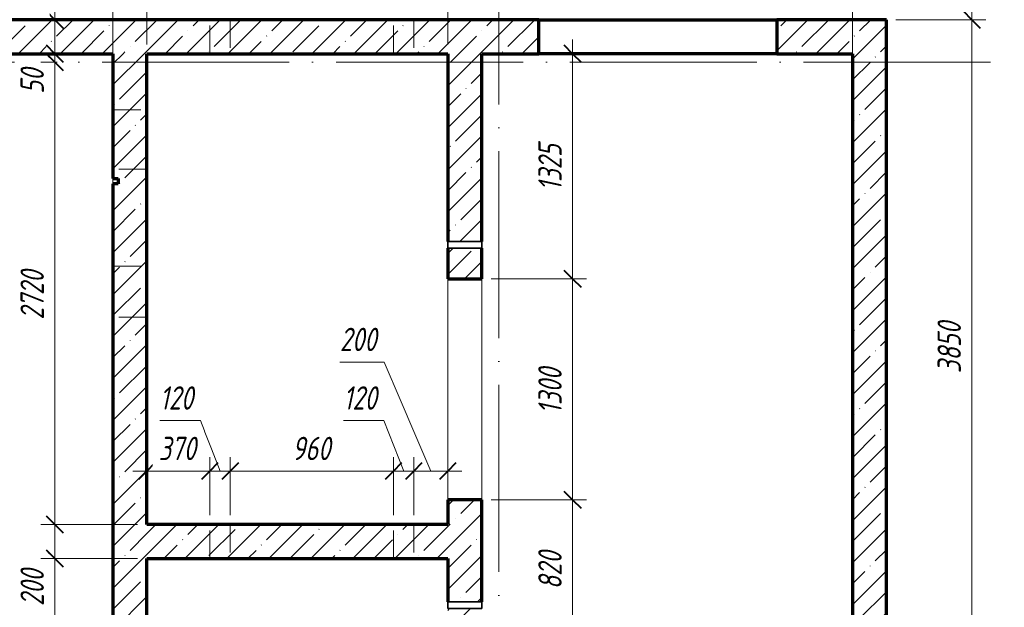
# Model space of a CAD drawing. Header units: millimetres. Extents: x 25602 to 56438, y 6682 to 19066.
# Tile 5 of 15: x 29682 to 35473, y 13193 to 16650. Entities that reach past the tile are written whole.
import ezdxf

# ---------------------------------------------------------------- set-up
doc = ezdxf.new("R2010")
doc.units = ezdxf.units.MM
doc.linetypes.add('ADSK_Линия сетки', pattern=[1375, 1100, -137.5, 0, -137.5])
doc.linetypes.add('ADSK_Невидимые', pattern=[275, 165, -110])
for name, color, linetype, lineweight in [('A-____-____-DIMS', 211, 'Continuous', 9), ('A-____-____-DIMS-55', 211, 'Continuous', 9), ('A-DETL-GENF-OTLN', 92, 'Continuous', 35), ('A-DOOR-____-OTLN', 31, 'Continuous', 20), ('A-DOOR-OPNG-OTLN', 31, 'Continuous', 20), ('A-GENM-____-OTLN', 13, 'Continuous', 20), ('A-WALL-____-HDLN', 110, 'ADSK_Невидимые', 20), ('A-WALL-____-MCUT', 113, 'Continuous', 50), ('A-WALL-____-OTLN', 113, 'Continuous', 20), ('A-WALL-____-PATT', 111, 'Continuous', 50), ('S-GRID-____-OTLN', 1, 'Continuous', 9)]:
    doc.layers.add(name, color=color, linetype=linetype, lineweight=lineweight)
doc.styles.add('GOST Common_I_1', font='GOST Common Italic.ttf', dxfattribs={"width": 0.8, "height": 137.5})
doc.dimstyles.new('ADSK_Округление_5мм__Узкий_', dxfattribs={"dimscale": 304.8, "dimtxt": 0.453694, "dimasz": 0.324803, "dimexe": 0.270669, "dimexo": 0.000592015, "dimgap": 0.072178, "dimtad": 1, "dimdec": 0, "dimlfac": 304.8, "dimrnd": 5, "dimdsep": 46, "dimtxsty": 'GOST Common_I_1', "dimblk1": 'OBLIQUE', "dimblk2": 'OBLIQUE', "dimsah": 1, "dimcen": 0.09, "dimdle": 0.270669, "dimazin": 0, "dimtfac": 1, "dimtdec": 4, "dimtix": 1, "dimtmove": 1, "dimatfit": 3, "dimfxl": 1, "dimtvp": 1, "dimtfill": 1, "dimtolj": 1, "dimtzin": 0, "dimlwd": 20, "dimlwe": 20, "dimarcsym": 2})
doc.dimstyles.new('ADSK_Округление_5мм__Узкий__1', dxfattribs={"dimscale": 304.8, "dimtxt": 0.453694, "dimasz": 0.324803, "dimexe": 0.270669, "dimexo": 0.000592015, "dimgap": 0.072178, "dimtad": 1, "dimdec": 0, "dimlfac": 304.8, "dimrnd": 5, "dimdsep": 46, "dimtxsty": 'GOST Common_I_1', "dimblk1": 'OBLIQUE', "dimblk2": 'OBLIQUE', "dimsah": 1, "dimcen": 0.09, "dimdle": 0.270669, "dimazin": 0, "dimtfac": 1, "dimtdec": 4, "dimtix": 1, "dimtmove": 0, "dimatfit": 3, "dimfxl": 1, "dimtvp": 1, "dimtfill": 1, "dimtolj": 1, "dimtzin": 0, "dimlwd": 20, "dimlwe": 20, "dimarcsym": 2})
pattern_1 = [(45, (16130.72, 8588.57), (-123.4785, 123.4785), []), (45, (16254.2, 8588.57), (-123.4785, 123.4785), [218.281, -43.656, 1.844, -41.812])]

# ---------------------------------------------------------------- blocks, each defined once
blk = doc.blocks.new('ADSK_Дверь_ПроемПрямоугольный - ADSK_Дверь_ПроемПрямоугольный-1464738-КЖ1_ПЭ_ВЭ8_Опалубка_Стены')
at = {"layer": 'A-DOOR-OPNG-OTLN'}
for p, q in [((32200, 13825), (32200, 15125)), ((32400, 13825), (32400, 15125))]:
    blk.add_line(p, q, dxfattribs=at)
blk = doc.blocks.new('ADSK_ОбобщеннаяМодель_ОтверстиеКруглое_вСтене - Этаж 1_0_000-1496597-КЖ1_ПЭ_ВЭ8_Опалубка_Стены')
at = {"layer": 'A-DETL-GENF-OTLN'}
for p, q in [((32200, 15345), (32400, 15345)), ((32200, 15305), (32200, 15345)), ((32400, 15305), (32200, 15305)), ((32400, 15345), (32400, 15305))]:
    blk.add_line(p, q, dxfattribs=at)
blk = doc.blocks.new('DIMBLOCK30-КЖ1_ПЭ_ВЭ8_Опалубка_Стены')
at = {"layer": 'A-____-____-DIMS-55', "lineweight": 40}
for p, q in [((35282.2, 16650), (35232.7, 16699.5)), ((35282.2, 16650), (35331.7, 16600.5)), ((35282.2, 12800), (35232.7, 12849.5)), ((35282.2, 12800), (35331.7, 12750.5))]:
    blk.add_line(p, q, dxfattribs=at)
at = {"layer": 'A-____-____-DIMS-55', "lineweight": 20}
for p, q in [((35282.2, 12800), (35282.2, 16732.5)), ((35282.2, 16650), (34835, 16650)), ((35282.2, 16650), (35364.7, 16650)), ((35282.2, 12800), (35267.2, 12800)), ((35282.2, 12800), (35364.7, 12800))]:
    blk.add_line(p, q, dxfattribs=at)
at = {"layer": 'A-____-____-DIMS-55', "color": 0, "lineweight": 20, "insert": (35080.5, 14570.3), "char_height": 137.5, "width": 371.262, "attachment_point": 1, "rotation": 90, "line_spacing_factor": 1.022761, "style": 'GOST Common_I_1', "bg_fill": 3, "box_fill_scale": 1.25, "bg_fill_color": 256, "bg_fill_true_color": 13158600, "bg_fill_transparency": 0}
blk.add_mtext('3850', dxfattribs=at)
blk = doc.blocks.new('_Oblique')
at = {"color": 0, "linetype": 'ByBlock', "lineweight": -2}
blk.add_line((-0.5, -0.5), (0.5, 0.5), dxfattribs=at)
blk = doc.blocks.new('DIMBLOCK43-КЖ1_ПЭ_ВЭ8_Опалубка_Стены')
at = {"layer": 'A-____-____-DIMS-55', "lineweight": 20}
for p, q in [((29888.1, 16929.4), (29888.1, 16669.8)), ((29888.1, 16732.5), (29888.1, 16450)), ((29888.1, 16650), (29805.6, 16650)), ((29888.1, 16669.8), (29888.1, 16550)), ((29888.1, 16650), (29903.1, 16650)), ((29888.1, 16450), (29805.6, 16450)), ((29888.1, 16450), (29903.1, 16450))]:
    blk.add_line(p, q, dxfattribs=at)
at = {"layer": 'A-____-____-DIMS-55', "lineweight": 40}
for p, q in [((29888.1, 16650), (29838.6, 16699.5)), ((29888.1, 16650), (29937.6, 16600.5)), ((29888.1, 16450), (29838.6, 16499.5)), ((29888.1, 16450), (29937.6, 16400.5))]:
    blk.add_line(p, q, dxfattribs=at)
at = {"layer": 'A-____-____-DIMS-55', "color": 0, "lineweight": 20, "insert": (29686.4, 16697.3), "char_height": 137.5, "width": 278.447, "attachment_point": 1, "rotation": 90, "line_spacing_factor": 1.022761, "style": 'GOST Common_I_1', "bg_fill": 3, "box_fill_scale": 1.25, "bg_fill_color": 256, "bg_fill_true_color": 13158600, "bg_fill_transparency": 0}
blk.add_mtext('200', dxfattribs=at)
blk = doc.blocks.new('DIMBLOCK44-КЖ1_ПЭ_ВЭ8_Опалубка_Стены')
at = {"layer": 'A-____-____-DIMS-55', "lineweight": 20}
for p, q in [((29888.1, 16450), (29805.6, 16450)), ((29888.1, 16450), (29888.1, 16400)), ((29888.1, 16450), (29903.1, 16450)), ((29888.1, 16400), (29805.6, 16400)), ((29888.1, 16395.9), (29888.1, 16425)), ((29888.1, 16400), (29903.1, 16400)), ((29888.1, 16213.8), (29888.1, 16395.9))]:
    blk.add_line(p, q, dxfattribs=at)
at = {"layer": 'A-____-____-DIMS-55', "lineweight": 40}
for p, q in [((29888.1, 16450), (29838.6, 16499.5)), ((29888.1, 16400), (29838.6, 16449.5)), ((29888.1, 16450), (29937.6, 16400.5)), ((29888.1, 16400), (29937.6, 16350.5))]:
    blk.add_line(p, q, dxfattribs=at)
at = {"layer": 'A-____-____-DIMS-55', "color": 0, "lineweight": 20, "insert": (29686.4, 16213.8), "char_height": 137.5, "width": 185.631, "attachment_point": 1, "rotation": 90, "line_spacing_factor": 1.022761, "style": 'GOST Common_I_1', "bg_fill": 3, "box_fill_scale": 1.25, "bg_fill_color": 256, "bg_fill_true_color": 13158600, "bg_fill_transparency": 0}
blk.add_mtext('50', dxfattribs=at)
blk = doc.blocks.new('DIMBLOCK45-КЖ1_ПЭ_ВЭ8_Опалубка_Стены')
at = {"layer": 'A-____-____-DIMS-55', "lineweight": 40}
for p, q in [((29888.1, 16400), (29838.6, 16449.5)), ((29888.1, 16400), (29937.6, 16350.5)), ((29888.1, 13680), (29838.6, 13729.5)), ((29888.1, 13680), (29937.6, 13630.5))]:
    blk.add_line(p, q, dxfattribs=at)
at = {"layer": 'A-____-____-DIMS-55', "lineweight": 20}
for p, q in [((29888.1, 16400), (29805.6, 16400)), ((29888.1, 16400), (29888.1, 13680)), ((29888.1, 16400), (29903.1, 16400)), ((29888.1, 13680), (29805.6, 13680)), ((29888.1, 13680), (30375, 13680))]:
    blk.add_line(p, q, dxfattribs=at)
at = {"layer": 'A-____-____-DIMS-55', "color": 0, "lineweight": 20, "insert": (29686.4, 14885.3), "char_height": 137.5, "width": 371.262, "attachment_point": 1, "rotation": 90, "line_spacing_factor": 1.022761, "style": 'GOST Common_I_1', "bg_fill": 3, "box_fill_scale": 1.25, "bg_fill_color": 256, "bg_fill_true_color": 13158600, "bg_fill_transparency": 0}
blk.add_mtext('2720', dxfattribs=at)
blk = doc.blocks.new('DIMBLOCK46-КЖ1_ПЭ_ВЭ8_Опалубка_Стены')
at = {"layer": 'A-____-____-DIMS-55', "lineweight": 40}
for p, q in [((29888.1, 13680), (29838.6, 13729.5)), ((29888.1, 13680), (29937.6, 13630.5)), ((29888.1, 13480), (29838.6, 13529.5)), ((29888.1, 13480), (29937.6, 13430.5))]:
    blk.add_line(p, q, dxfattribs=at)
at = {"layer": 'A-____-____-DIMS-55', "lineweight": 20}
for p, q in [((29888.1, 13680), (29805.6, 13680)), ((29888.1, 13680), (29888.1, 13480)), ((29888.1, 13680), (30375, 13680)), ((29888.1, 13460.2), (29888.1, 13580)), ((29888.1, 13480), (29805.6, 13480)), ((29888.1, 13480), (30375, 13480)), ((29888.1, 13200.6), (29888.1, 13460.2))]:
    blk.add_line(p, q, dxfattribs=at)
at = {"layer": 'A-____-____-DIMS-55', "color": 0, "lineweight": 20, "insert": (29686.4, 13200.6), "char_height": 137.5, "width": 278.447, "attachment_point": 1, "rotation": 90, "line_spacing_factor": 1.022761, "style": 'GOST Common_I_1', "bg_fill": 3, "box_fill_scale": 1.25, "bg_fill_color": 256, "bg_fill_true_color": 13158600, "bg_fill_transparency": 0}
blk.add_mtext('200', dxfattribs=at)
blk = doc.blocks.new('DIMBLOCK47-КЖ1_ПЭ_ВЭ8_Опалубка_Стены')
at = {"layer": 'A-____-____-DIMS-55', "lineweight": 40}
for p, q in [((29888.1, 13480), (29838.6, 13529.5)), ((29888.1, 13480), (29937.6, 13430.5)), ((29888.1, 11790), (29838.6, 11839.5)), ((29888.1, 11790), (29937.6, 11740.5))]:
    blk.add_line(p, q, dxfattribs=at)
at = {"layer": 'A-____-____-DIMS-55', "lineweight": 20}
for p, q in [((29888.1, 13480), (29805.6, 13480)), ((29888.1, 13480), (29888.1, 11790)), ((29888.1, 13480), (30375, 13480)), ((29888.1, 11790), (29805.6, 11790)), ((29888.1, 11790), (30375, 11790))]:
    blk.add_line(p, q, dxfattribs=at)
at = {"layer": 'A-____-____-DIMS-55', "color": 0, "lineweight": 20, "insert": (29686.4, 12490.9), "char_height": 137.5, "width": 345.949, "attachment_point": 1, "rotation": 90, "line_spacing_factor": 1.022761, "style": 'GOST Common_I_1', "bg_fill": 3, "box_fill_scale": 1.25, "bg_fill_color": 256, "bg_fill_true_color": 13158600, "bg_fill_transparency": 0}
blk.add_mtext('1690', dxfattribs=at)
blk = doc.blocks.new('DIMBLOCK52-КЖ1_ПЭ_ВЭ8_Опалубка_Стены')
at = {"layer": 'A-____-____-DIMS-55', "lineweight": 40}
for p, q in [((32933.9, 13825), (32884.4, 13874.5)), ((32933.9, 13825), (32983.4, 13775.5)), ((32933.9, 13005), (32884.4, 13054.5)), ((32933.9, 13005), (32983.4, 12955.5))]:
    blk.add_line(p, q, dxfattribs=at)
at = {"layer": 'A-____-____-DIMS-55', "lineweight": 20}
for p, q in [((32933.9, 13825), (32455, 13825)), ((32933.9, 13005), (32933.9, 13825)), ((32933.9, 13825), (33016.4, 13825)), ((32933.9, 13005), (32455, 13005)), ((32933.9, 13005), (33016.4, 13005))]:
    blk.add_line(p, q, dxfattribs=at)
at = {"layer": 'A-____-____-DIMS-55', "color": 0, "lineweight": 20, "insert": (32732.2, 13299), "char_height": 137.5, "width": 278.447, "attachment_point": 1, "rotation": 90, "line_spacing_factor": 1.022761, "style": 'GOST Common_I_1', "bg_fill": 3, "box_fill_scale": 1.25, "bg_fill_color": 256, "bg_fill_true_color": 13158600, "bg_fill_transparency": 0}
blk.add_mtext('820', dxfattribs=at)
blk = doc.blocks.new('DIMBLOCK53-КЖ1_ПЭ_ВЭ8_Опалубка_Стены')
at = {"layer": 'A-____-____-DIMS-55', "lineweight": 40}
for p, q in [((32933.9, 15125), (32884.4, 15174.5)), ((32933.9, 15125), (32983.4, 15075.5)), ((32933.9, 13825), (32884.4, 13874.5)), ((32933.9, 13825), (32983.4, 13775.5))]:
    blk.add_line(p, q, dxfattribs=at)
at = {"layer": 'A-____-____-DIMS-55', "lineweight": 20}
for p, q in [((32933.9, 15125), (32455, 15125)), ((32933.9, 13825), (32933.9, 15125)), ((32933.9, 15125), (33016.4, 15125)), ((32933.9, 13825), (32455, 13825)), ((32933.9, 13825), (33016.4, 13825))]:
    blk.add_line(p, q, dxfattribs=at)
at = {"layer": 'A-____-____-DIMS-55', "color": 0, "lineweight": 20, "insert": (32732.2, 14330.9), "char_height": 137.5, "width": 345.949, "attachment_point": 1, "rotation": 90, "line_spacing_factor": 1.022761, "style": 'GOST Common_I_1', "bg_fill": 3, "box_fill_scale": 1.25, "bg_fill_color": 256, "bg_fill_true_color": 13158600, "bg_fill_transparency": 0}
blk.add_mtext('1300', dxfattribs=at)
blk = doc.blocks.new('DIMBLOCK54-КЖ1_ПЭ_ВЭ8_Опалубка_Стены')
at = {"layer": 'A-____-____-DIMS-55', "lineweight": 20}
for p, q in [((32933.9, 15125), (32933.9, 16532.5)), ((32933.9, 16450), (32918.9, 16450)), ((32933.9, 16450), (33016.4, 16450)), ((32933.9, 15125), (32455, 15125)), ((32933.9, 15125), (33016.4, 15125))]:
    blk.add_line(p, q, dxfattribs=at)
at = {"layer": 'A-____-____-DIMS-55', "lineweight": 40}
for p, q in [((32933.9, 16450), (32884.4, 16499.5)), ((32933.9, 16450), (32983.4, 16400.5)), ((32933.9, 15125), (32884.4, 15174.5)), ((32933.9, 15125), (32983.4, 15075.5))]:
    blk.add_line(p, q, dxfattribs=at)
at = {"layer": 'A-____-____-DIMS-55', "color": 0, "lineweight": 20, "insert": (32732.2, 15643.4), "char_height": 137.5, "width": 345.949, "attachment_point": 1, "rotation": 90, "line_spacing_factor": 1.022761, "style": 'GOST Common_I_1', "bg_fill": 3, "box_fill_scale": 1.25, "bg_fill_color": 256, "bg_fill_true_color": 13158600, "bg_fill_transparency": 0}
blk.add_mtext('1325', dxfattribs=at)
blk = doc.blocks.new('DIMBLOCK100-КЖ1_ПЭ_ВЭ8_Опалубка_Стены')
at = {"layer": 'A-____-____-DIMS-55', "lineweight": 20}
for p, q in [((34780, 17596.8), (34780, 17679.3)), ((34580, 17596.8), (34580, 17611.8)), ((34580, 17596.8), (34862.5, 17596.8)), ((34580, 17596.8), (34580, 17514.3)), ((34799.8, 17596.8), (34680, 17596.8)), ((34780, 17596.8), (34780, 16705)), ((35059.4, 17596.8), (34799.8, 17596.8))]:
    blk.add_line(p, q, dxfattribs=at)
at = {"layer": 'A-____-____-DIMS-55', "lineweight": 40}
for p, q in [((34580, 17596.8), (34629.5, 17646.3)), ((34780, 17596.8), (34829.5, 17646.3)), ((34580, 17596.8), (34530.5, 17547.3)), ((34780, 17596.8), (34730.5, 17547.3))]:
    blk.add_line(p, q, dxfattribs=at)
at = {"layer": 'A-____-____-DIMS-55', "color": 0, "lineweight": 20, "insert": (34827.3, 17798.4), "char_height": 137.5, "width": 278.447, "attachment_point": 1, "line_spacing_factor": 1.022761, "style": 'GOST Common_I_1', "bg_fill": 3, "box_fill_scale": 1.25, "bg_fill_color": 256, "bg_fill_true_color": 13158600, "bg_fill_transparency": 0}
blk.add_mtext('200', dxfattribs=at)
blk = doc.blocks.new('DIMBLOCK101-КЖ1_ПЭ_ВЭ8_Опалубка_Стены')
at = {"layer": 'A-____-____-DIMS-55', "lineweight": 20}
for p, q in [((30430, 16975.5), (30430, 17058)), ((30800.3, 16975.5), (30800.3, 17058)), ((30347.5, 16975.5), (30800.3, 16975.5)), ((30430, 16975.5), (30430, 16505)), ((30800.3, 16975.5), (30800.3, 16705))]:
    blk.add_line(p, q, dxfattribs=at)
at = {"layer": 'A-____-____-DIMS-55', "lineweight": 40}
for p, q in [((30430, 16975.5), (30380.5, 16926)), ((30430, 16975.5), (30479.5, 17025)), ((30800.3, 16975.5), (30750.8, 16926)), ((30800.3, 16975.5), (30849.8, 17025))]:
    blk.add_line(p, q, dxfattribs=at)
at = {"layer": 'A-____-____-DIMS-55', "color": 0, "lineweight": 20, "insert": (30499.1, 17177.2), "char_height": 137.5, "width": 278.447, "attachment_point": 1, "line_spacing_factor": 1.022761, "style": 'GOST Common_I_1', "bg_fill": 3, "box_fill_scale": 1.25, "bg_fill_color": 256, "bg_fill_true_color": 13158600, "bg_fill_transparency": 0}
blk.add_mtext('370', dxfattribs=at)
blk = doc.blocks.new('DIMBLOCK105-КЖ1_ПЭ_ВЭ8_Опалубка_Стены')
at = {"layer": 'A-____-____-DIMS-55', "lineweight": 20}
for p, q in [((32000.3, 16975.5), (32000.3, 17058)), ((32200, 16975.5), (32200, 17058)), ((32000.3, 16975.5), (32282.5, 16975.5)), ((32000.3, 16975.5), (32000.3, 16705)), ((32201.7, 16975.5), (32100.1, 16975.5)), ((32200, 16975.5), (32200, 16505)), ((32461.2, 16975.5), (32201.7, 16975.5))]:
    blk.add_line(p, q, dxfattribs=at)
at = {"layer": 'A-____-____-DIMS-55', "lineweight": 40}
for p, q in [((32000.3, 16975.5), (31950.8, 16926)), ((32000.3, 16975.5), (32049.8, 17025)), ((32200, 16975.5), (32150.5, 16926)), ((32200, 16975.5), (32249.5, 17025))]:
    blk.add_line(p, q, dxfattribs=at)
at = {"layer": 'A-____-____-DIMS-55', "color": 0, "lineweight": 20, "insert": (32229.2, 17177.2), "char_height": 137.5, "width": 278.447, "attachment_point": 1, "line_spacing_factor": 1.022761, "style": 'GOST Common_I_1', "bg_fill": 3, "box_fill_scale": 1.25, "bg_fill_color": 256, "bg_fill_true_color": 13158600, "bg_fill_transparency": 0}
blk.add_mtext('200', dxfattribs=at)
blk = doc.blocks.new('DIMBLOCK106-КЖ1_ПЭ_ВЭ8_Опалубка_Стены')
at = {"layer": 'A-____-____-DIMS-55', "lineweight": 20}
for p, q in [((30800.3, 13994.5), (30800.3, 14077)), ((30347.5, 13994.5), (30800.3, 13994.5)), ((30430, 13994.5), (30430, 14009.5)), ((30430, 13994.5), (30430, 13912)), ((30800.3, 13994.5), (30800.3, 13735))]:
    blk.add_line(p, q, dxfattribs=at)
at = {"layer": 'A-____-____-DIMS-55', "lineweight": 40}
for p, q in [((30430, 13994.5), (30479.5, 14044)), ((30800.3, 13994.5), (30849.8, 14044)), ((30430, 13994.5), (30380.5, 13945)), ((30800.3, 13994.5), (30750.8, 13945))]:
    blk.add_line(p, q, dxfattribs=at)
at = {"layer": 'A-____-____-DIMS-55', "color": 0, "lineweight": 20, "insert": (30499.1, 14196.2), "char_height": 137.5, "width": 278.447, "attachment_point": 1, "line_spacing_factor": 1.022761, "style": 'GOST Common_I_1', "bg_fill": 3, "box_fill_scale": 1.25, "bg_fill_color": 256, "bg_fill_true_color": 13158600, "bg_fill_transparency": 0}
blk.add_mtext('370', dxfattribs=at)
blk = doc.blocks.new('DIMBLOCK107-КЖ1_ПЭ_ВЭ8_Опалубка_Стены')
at = {"layer": 'A-____-____-DIMS-55', "lineweight": 20}
for p, q in [((30506.1, 14291.5), (30744.5, 14291.5)), ((30744.5, 14291.5), (30860.3, 13994.5)), ((30800.3, 13994.5), (30800.3, 14077)), ((30920.3, 13994.5), (30920.3, 14077)), ((30800.3, 13994.5), (30920.3, 13994.5)), ((30800.3, 13994.5), (30800.3, 13735)), ((30920.3, 13994.5), (30920.3, 13735))]:
    blk.add_line(p, q, dxfattribs=at)
at = {"layer": 'A-____-____-DIMS-55', "lineweight": 40}
for p, q in [((30800.3, 13994.5), (30849.8, 14044)), ((30920.3, 13994.5), (30969.8, 14044)), ((30800.3, 13994.5), (30750.8, 13945)), ((30920.3, 13994.5), (30870.8, 13945))]:
    blk.add_line(p, q, dxfattribs=at)
at = {"layer": 'A-____-____-DIMS-55', "color": 0, "lineweight": 20, "insert": (30506.1, 14493.2), "char_height": 137.5, "width": 253.133, "attachment_point": 1, "line_spacing_factor": 1.022761, "style": 'GOST Common_I_1', "bg_fill": 3, "box_fill_scale": 1.25, "bg_fill_color": 256, "bg_fill_true_color": 13158600, "bg_fill_transparency": 0}
blk.add_mtext('120', dxfattribs=at)
blk = doc.blocks.new('DIMBLOCK108-КЖ1_ПЭ_ВЭ8_Опалубка_Стены')
at = {"layer": 'A-____-____-DIMS-55', "lineweight": 20}
for p, q in [((30920.3, 13994.5), (30920.3, 14077)), ((31880.3, 13994.5), (31880.3, 14077)), ((30920.3, 13994.5), (31880.3, 13994.5)), ((30920.3, 13994.5), (30920.3, 13735)), ((31880.3, 13994.5), (31880.3, 13735))]:
    blk.add_line(p, q, dxfattribs=at)
at = {"layer": 'A-____-____-DIMS-55', "lineweight": 40}
for p, q in [((30920.3, 13994.5), (30969.8, 14044)), ((31880.3, 13994.5), (31929.8, 14044)), ((30920.3, 13994.5), (30870.8, 13945)), ((31880.3, 13994.5), (31830.8, 13945))]:
    blk.add_line(p, q, dxfattribs=at)
at = {"layer": 'A-____-____-DIMS-55', "color": 0, "lineweight": 20, "insert": (31284.2, 14196.2), "char_height": 137.5, "width": 278.447, "attachment_point": 1, "line_spacing_factor": 1.022761, "style": 'GOST Common_I_1', "bg_fill": 3, "box_fill_scale": 1.25, "bg_fill_color": 256, "bg_fill_true_color": 13158600, "bg_fill_transparency": 0}
blk.add_mtext('960', dxfattribs=at)
blk = doc.blocks.new('DIMBLOCK109-КЖ1_ПЭ_ВЭ8_Опалубка_Стены')
at = {"layer": 'A-____-____-DIMS-55', "lineweight": 20}
for p, q in [((31586.1, 14291.5), (31824.5, 14291.5)), ((31824.5, 14291.5), (31940.3, 13994.5)), ((31880.3, 13994.5), (31880.3, 14077)), ((32000.3, 13994.5), (32000.3, 14077)), ((31880.3, 13994.5), (32000.3, 13994.5)), ((31880.3, 13994.5), (31880.3, 13735)), ((32000.3, 13994.5), (32000.3, 13735))]:
    blk.add_line(p, q, dxfattribs=at)
at = {"layer": 'A-____-____-DIMS-55', "lineweight": 40}
for p, q in [((31880.3, 13994.5), (31929.8, 14044)), ((32000.3, 13994.5), (32049.8, 14044)), ((31880.3, 13994.5), (31830.8, 13945)), ((32000.3, 13994.5), (31950.8, 13945))]:
    blk.add_line(p, q, dxfattribs=at)
at = {"layer": 'A-____-____-DIMS-55', "color": 0, "lineweight": 20, "insert": (31586.1, 14493.2), "char_height": 137.5, "width": 253.133, "attachment_point": 1, "line_spacing_factor": 1.022761, "style": 'GOST Common_I_1', "bg_fill": 3, "box_fill_scale": 1.25, "bg_fill_color": 256, "bg_fill_true_color": 13158600, "bg_fill_transparency": 0}
blk.add_mtext('120', dxfattribs=at)
blk = doc.blocks.new('DIMBLOCK110-КЖ1_ПЭ_ВЭ8_Опалубка_Стены')
at = {"layer": 'A-____-____-DIMS-55', "lineweight": 20}
for p, q in [((31565.1, 14636), (31824.6, 14636)), ((31824.6, 14636), (32100.1, 13994.5)), ((32000.3, 13994.5), (32000.3, 14077)), ((32000.3, 13994.5), (32282.5, 13994.5)), ((32000.3, 13994.5), (32000.3, 13735)), ((32200, 13994.5), (32200, 14009.5)), ((32200, 13994.5), (32200, 13912))]:
    blk.add_line(p, q, dxfattribs=at)
at = {"layer": 'A-____-____-DIMS-55', "lineweight": 40}
for p, q in [((32000.3, 13994.5), (32049.8, 14044)), ((32200, 13994.5), (32249.5, 14044)), ((32000.3, 13994.5), (31950.8, 13945)), ((32200, 13994.5), (32150.5, 13945))]:
    blk.add_line(p, q, dxfattribs=at)
at = {"layer": 'A-____-____-DIMS-55', "color": 0, "lineweight": 20, "insert": (31565.1, 14837.6), "char_height": 137.5, "width": 278.447, "attachment_point": 1, "line_spacing_factor": 1.022761, "style": 'GOST Common_I_1', "bg_fill": 3, "box_fill_scale": 1.25, "bg_fill_color": 256, "bg_fill_true_color": 13158600, "bg_fill_transparency": 0}
blk.add_mtext('200', dxfattribs=at)

msp = doc.modelspace()

# ---------------------------------------------------------------- hatches: boundary and pattern name
at = {"layer": 'A-WALL-____-PATT', "lineweight": 9}
h = msp.add_hatch(dxfattribs=at)
h.set_pattern_fill('FP_1', color=256, style=0, pattern_type=2)
h.set_pattern_definition(pattern_1)
h.paths.add_polyline_path([(34780, 16450.001), (34780, 16650.001), (34135, 16650.001), (34135, 16450.001), (34580, 16450.001)])
h.paths.add_polyline_path([(32735, 16450.001), (32735, 16650.001), (27630, 16650.001), (27630, 16450.001), (32399.9996, 16450.001)])
h = msp.add_hatch(dxfattribs=at)
h.set_pattern_fill('FP_1', color=256, style=0, pattern_type=2)
h.set_pattern_definition(pattern_1)
h.paths.add_polyline_path([(30430, 10600.0013), (30430, 16450.001), (30230, 16450.001), (30230, 15715.0013), (30260, 15715.0013), (30260, 15685.0013), (30230, 15685.0013), (30230, 11565.0017), (30260, 11565.0017), (30260, 11535.0017), (30230, 11535.0017), (30230, 10600.0013)])
h = msp.add_hatch(dxfattribs=at)
h.set_pattern_fill('FP_1', color=256, style=0, pattern_type=2)
h.set_pattern_definition(pattern_1)
h.paths.add_polyline_path([(32399.9996, 11790.001), (32399.9996, 12005.0392), (32199.9996, 12005.0392), (32199.9996, 11790.001)])
h.paths.add_polyline_path([(32199.9996, 13005.0392), (32399.9996, 13005.0392), (32399.9996, 13185.0392), (32199.9996, 13185.0392)])
h.paths.add_polyline_path([(32399.9996, 13225.0392), (32399.9996, 13825.0392), (32199.9996, 13825.0392), (32199.9996, 13225.0392), (32307.3606, 13225.0392)])
h.paths.add_polyline_path([(32199.9996, 15125.0392), (32399.9996, 15125.0392), (32399.9996, 15305.0392), (32199.9996, 15305.0392)])
h.paths.add_polyline_path([(32199.9996, 15345.0392), (32399.9996, 15345.0392), (32399.9996, 16450.001), (32199.9996, 16450.001)])
h = msp.add_hatch(dxfattribs=at)
h.set_pattern_fill('FP_1', color=256, style=0, pattern_type=2)
h.set_pattern_definition(pattern_1)
h.paths.add_polyline_path([(34580, 9000), (34780, 9000), (34780, 16450.001), (34580, 16450.001)])
h = msp.add_hatch(dxfattribs=at)
h.set_pattern_fill('FP_1', color=256, style=0, pattern_type=2)
h.set_pattern_definition(pattern_1)
h.paths.add_polyline_path([(32199.9996, 13480.001), (32199.9996, 13680.001), (30430, 13680.001), (30430, 13480.001)])

# ---------------------------------------------------------------- linework, layer by layer
at = {"layer": 'A-WALL-____-HDLN'}
for p, q in [((30800.2596, 16450.001), (30800.2596, 16650.001)), ((30920.2596, 16650.001), (30920.2596, 16450.001)), ((31880.2596, 16450.001), (31880.2596, 16650.001)), ((32000.2596, 16650.001), (32000.2596, 16450.001)), ((30230, 16120.001), (30430, 16120.001)), ((30430, 15770.001), (30230, 15770.001)), ((30230, 15200.001), (30430, 15200.001)), ((30430, 14900.001), (30230, 14900.001)), ((30800.2596, 13480.001), (30800.2596, 13680.001)), ((30920.2596, 13680.001), (30920.2596, 13480.001)), ((31880.2596, 13480.001), (31880.2596, 13680.001)), ((32000.2596, 13680.001), (32000.2596, 13480.001))]:
    msp.add_line(p, q, dxfattribs=at)
at = {"layer": 'A-WALL-____-MCUT', "lineweight": 70}
for p, q in [((32735, 16650.001), (27430, 16650.001)), ((32735, 16450.001), (32735, 16650.001)), ((34780, 16650.001), (34135, 16650.001)), ((34135, 16650.001), (34135, 16450.001)), ((34780, 9000), (34780, 16650.001)), ((27630, 16450.001), (30230, 16450.001)), ((30230, 16450.001), (30230, 15715.0013)), ((30430, 13680.001), (30430, 16450.001)), ((30430, 16450.001), (32199.9996, 16450.001)), ((32199.9996, 16450.001), (32199.9996, 15345.0392)), ((32399.9996, 16450.001), (32735, 16450.001)), ((32399.9996, 15345.0392), (32399.9996, 16450.001)), ((34135, 16450.001), (34580, 16450.001)), ((34580, 16450.001), (34580, 9000)), ((30230, 15715.0013), (30260, 15715.0013)), ((30260, 15715.0013), (30260, 15685.0013)), ((30260, 15685.0013), (30230, 15685.0013)), ((30230, 15685.0013), (30230, 11565.0017)), ((32199.9996, 15305.0392), (32199.9996, 15125.0392)), ((32399.9996, 15125.0392), (32399.9996, 15305.0392)), ((32199.9996, 15125.0392), (32399.9996, 15125.0392)), ((32399.9996, 13825.0392), (32199.9996, 13825.0392)), ((32199.9996, 13825.0392), (32199.9996, 13680.001)), ((32399.9996, 13225.0392), (32399.9996, 13824.9896)), ((32199.9996, 13680.001), (30430, 13680.001)), ((30430, 13480.001), (32199.9996, 13480.001)), ((30430, 11790.001), (30430, 13480.001)), ((32199.9996, 13480.001), (32199.9996, 13225.0392))]:
    msp.add_line(p, q, dxfattribs=at)
at = {"layer": 'A-WALL-____-OTLN', "lineweight": 70}
for p, q in [((32735, 16650.001), (34134.9504, 16650.001)), ((34135, 16450.001), (32735, 16450.001))]:
    msp.add_line(p, q, dxfattribs=at)
at = {"layer": 'S-GRID-____-OTLN', "linetype": 'ADSK_Линия сетки'}
for p, q in [((30230, 18626.091), (30230, 7131.6051)), ((32500, 18626.091), (32500, 7131.6051)), ((34580, 18626.091), (34580, 7131.6051)), ((26042.1355, 16400.001), (55820.5055, 16400.001))]:
    msp.add_line(p, q, dxfattribs=at)

# ---------------------------------------------------------------- block references
at = {"layer": 'A-DOOR-____-OTLN'}
msp.add_blockref('ADSK_Дверь_ПроемПрямоугольный - ADSK_Дверь_ПроемПрямоугольный-1464738-КЖ1_ПЭ_ВЭ8_Опалубка_Стены', (0, 0), dxfattribs=at)
at = {"layer": 'A-GENM-____-OTLN'}
for p in [(0, 0), (0, -2120)]:
    msp.add_blockref('ADSK_ОбобщеннаяМодель_ОтверстиеКруглое_вСтене - Этаж 1_0_000-1496597-КЖ1_ПЭ_ВЭ8_Опалубка_Стены', p, dxfattribs=at)

# ---------------------------------------------------------------- next in the draw order: dimensions: what is measured, and where the dimension line sits
at = {"layer": 'A-____-____-DIMS', "lineweight": 20}
dim = msp.add_linear_dim(base=(29888.0596, 16450.001), p1=(29958.0632, 16650.001), p2=(29958.0632, 16450.001), angle=90, dimstyle='ADSK_Округление_5мм__Узкий_', override={"dimpost": '<>', "dimfxl": 200}, dxfattribs=at)
dim.commit()
dim.dimension.update_dxf_attribs({"geometry": 'DIMBLOCK43-КЖ1_ПЭ_ВЭ8_Опалубка_Стены', "text_midpoint": (29778.0374, 16836.5549), "dimtype": 160, "text_rotation": 90})
for base, p1, p2, override, picture, middle in [((35282.2006, 16650.001), (35212.197, 12800.001), (34780, 16650.001), {"dimpost": '<>', "dimfxl": 3874.183046}, 'DIMBLOCK30-КЖ1_ПЭ_ВЭ8_Опалубка_Стены', (35190.5652, 14725.001)), ((32933.9346, 13825.0392), (32399.9996, 13005.0392), (32399.9996, 13825.0392), {"dimpost": '<>', "dimfxl": 820}, 'DIMBLOCK52-КЖ1_ПЭ_ВЭ8_Опалубка_Стены', (32843.1846, 13415.0392))]:
    dim = msp.add_linear_dim(base=base, p1=p1, p2=p2, angle=90, dimstyle='ADSK_Округление_5мм__Узкий__1', override=override, dxfattribs=at)
    dim.commit()
    dim.dimension.update_dxf_attribs({"geometry": picture, "text_midpoint": middle})

# ---------------------------------------------------------------- next in the draw order: dimensions: what is measured, and where the dimension line sits
dim = msp.add_linear_dim(base=(34780, 17596.7527), p1=(34580, 17666.7563), p2=(34780, 16650.001), dimstyle='ADSK_Округление_5мм__Узкий_', override={"dimpost": '<>', "dimfxl": 1036.238999}, dxfattribs=at)
dim.commit()
dim.dimension.update_dxf_attribs({"geometry": 'DIMBLOCK100-КЖ1_ПЭ_ВЭ8_Опалубка_Стены', "text_midpoint": (34966.5539, 17706.7749), "dimtype": 160})
dim = msp.add_linear_dim(base=(29888.0596, 16400.001), p1=(29958.0632, 16450.001), p2=(29958.0632, 16400.001), angle=90, dimstyle='ADSK_Округление_5мм__Узкий_', override={"dimpost": '<>', "dimfxl": 50}, dxfattribs=at)
dim.commit()
dim.dimension.update_dxf_attribs({"geometry": 'DIMBLOCK44-КЖ1_ПЭ_ВЭ8_Опалубка_Стены', "text_midpoint": (29778.0374, 16306.5703), "dimtype": 160, "text_rotation": 90})
dim = msp.add_linear_dim(base=(32933.9346, 15125.0392), p1=(32399.9996, 13825.0392), p2=(32399.9996, 15125.0392), angle=90, dimstyle='ADSK_Округление_5мм__Узкий__1', override={"dimpost": '<>', "dimfxl": 1300}, dxfattribs=at)
dim.commit()
dim.dimension.update_dxf_attribs({"geometry": 'DIMBLOCK53-КЖ1_ПЭ_ВЭ8_Опалубка_Стены', "text_midpoint": (32843.1846, 14475.0392)})

# ---------------------------------------------------------------- next in the draw order: dimensions: what is measured, and where the dimension line sits
for base, p1, p2, override, picture, middle in [((32933.9346, 16450.001), (32399.9996, 15125.0392), (32863.931, 16450.001), {"dimpost": '<>', "dimfxl": 1403.836213}, 'DIMBLOCK54-КЖ1_ПЭ_ВЭ8_Опалубка_Стены', (32843.1846, 15787.5201)), ((29888.0596, 13680.001), (29958.0632, 16400.001), (30430, 13680.001), {"dimpost": '<>', "dimfxl": 2760.638366}, 'DIMBLOCK45-КЖ1_ПЭ_ВЭ8_Опалубка_Стены', (29797.3096, 15040.001))]:
    dim = msp.add_linear_dim(base=base, p1=p1, p2=p2, angle=90, dimstyle='ADSK_Округление_5мм__Узкий__1', override=override, dxfattribs=at)
    dim.commit()
    dim.dimension.update_dxf_attribs({"geometry": picture, "text_midpoint": middle})

# ---------------------------------------------------------------- next in the draw order: dimensions: what is measured, and where the dimension line sits
dim = msp.add_linear_dim(base=(30800.2596, 16975.4768), p1=(30430, 16450.001), p2=(30800.2596, 16650.001), dimstyle='ADSK_Округление_5мм__Узкий__1', override={"dimpost": '<>', "dimfxl": 420.823205}, dxfattribs=at)
dim.commit()
dim.dimension.update_dxf_attribs({"geometry": 'DIMBLOCK101-КЖ1_ПЭ_ВЭ8_Опалубка_Стены', "text_midpoint": (30615.1298, 17066.2268)})
dim = msp.add_linear_dim(base=(32199.9996, 16975.4768), p1=(32000.2596, 16650.001), p2=(32199.9996, 16450.001), dimstyle='ADSK_Округление_5мм__Узкий_', override={"dimpost": '<>', "dimfxl": 282.658925}, dxfattribs=at)
dim.commit()
dim.dimension.update_dxf_attribs({"geometry": 'DIMBLOCK105-КЖ1_ПЭ_ВЭ8_Опалубка_Стены', "text_midpoint": (32368.4035, 17085.499), "dimtype": 160})
dim = msp.add_linear_dim(base=(29888.0596, 13480.001), p1=(30430, 13680.001), p2=(30430, 13480.001), angle=90, dimstyle='ADSK_Округление_5мм__Узкий_', override={"dimpost": '<>', "dimfxl": 200}, dxfattribs=at)
dim.commit()
dim.dimension.update_dxf_attribs({"geometry": 'DIMBLOCK46-КЖ1_ПЭ_ВЭ8_Опалубка_Стены', "text_midpoint": (29778.0374, 13339.8549), "dimtype": 160, "text_rotation": 90})

# ---------------------------------------------------------------- next in the draw order: dimensions: what is measured, and where the dimension line sits
dim = msp.add_linear_dim(base=(30800.2596, 13994.5196), p1=(30430, 14064.5232), p2=(30800.2596, 13680.001), dimstyle='ADSK_Округление_5мм__Узкий__1', override={"dimpost": '<>', "dimfxl": 533.806596}, dxfattribs=at)
dim.commit()
dim.dimension.update_dxf_attribs({"geometry": 'DIMBLOCK106-КЖ1_ПЭ_ВЭ8_Опалубка_Стены', "text_midpoint": (30615.1298, 14085.2696)})
dim = msp.add_linear_dim(base=(29888.0596, 11790.001), p1=(30430, 13480.001), p2=(30430, 11790.001), angle=90, dimstyle='ADSK_Округление_5мм__Узкий__1', override={"dimpost": '<>', "dimfxl": 1690}, dxfattribs=at)
dim.commit()
dim.dimension.update_dxf_attribs({"geometry": 'DIMBLOCK47-КЖ1_ПЭ_ВЭ8_Опалубка_Стены', "text_midpoint": (29797.3096, 12635.001)})

# ---------------------------------------------------------------- next in the draw order: dimensions: what is measured, and where the dimension line sits
dim = msp.add_linear_dim(base=(30920.2596, 13994.5196), p1=(30800.2596, 13680.001), p2=(30920.2596, 13680.001), dimstyle='ADSK_Округление_5мм__Узкий_', override={"dimpost": '<>', "dimfxl": 120}, dxfattribs=at)
dim.commit()
dim.dimension.update_dxf_attribs({"geometry": 'DIMBLOCK107-КЖ1_ПЭ_ВЭ8_Опалубка_Стены', "text_midpoint": (30632.6291, 14401.5419), "dimtype": 160})

# ---------------------------------------------------------------- next in the draw order: dimensions: what is measured, and where the dimension line sits
dim = msp.add_linear_dim(base=(31880.2596, 13994.5196), p1=(30920.2596, 13680.001), p2=(31880.2596, 13680.001), dimstyle='ADSK_Округление_5мм__Узкий__1', override={"dimpost": '<>', "dimfxl": 960}, dxfattribs=at)
dim.commit()
dim.dimension.update_dxf_attribs({"geometry": 'DIMBLOCK108-КЖ1_ПЭ_ВЭ8_Опалубка_Стены', "text_midpoint": (31400.2596, 14085.2696)})

# ---------------------------------------------------------------- next in the draw order: dimensions: what is measured, and where the dimension line sits
dim = msp.add_linear_dim(base=(32000.2596, 13994.5196), p1=(31880.2596, 13680.001), p2=(32000.2596, 13680.001), dimstyle='ADSK_Округление_5мм__Узкий_', override={"dimpost": '<>', "dimfxl": 120}, dxfattribs=at)
dim.commit()
dim.dimension.update_dxf_attribs({"geometry": 'DIMBLOCK109-КЖ1_ПЭ_ВЭ8_Опалубка_Стены', "text_midpoint": (31712.6291, 14401.5419), "dimtype": 160})

# ---------------------------------------------------------------- next in the draw order: dimensions: what is measured, and where the dimension line sits
dim = msp.add_linear_dim(base=(32199.9996, 13994.5196), p1=(32000.2596, 13680.001), p2=(32199.9996, 14064.5232), dimstyle='ADSK_Округление_5мм__Узкий_', override={"dimpost": '<>', "dimfxl": 433.305181}, dxfattribs=at)
dim.commit()
dim.dimension.update_dxf_attribs({"geometry": 'DIMBLOCK110-КЖ1_ПЭ_ВЭ8_Опалубка_Стены', "text_midpoint": (31704.3033, 14745.9732), "dimtype": 160})

doc.saveas('drawing.dxf')
